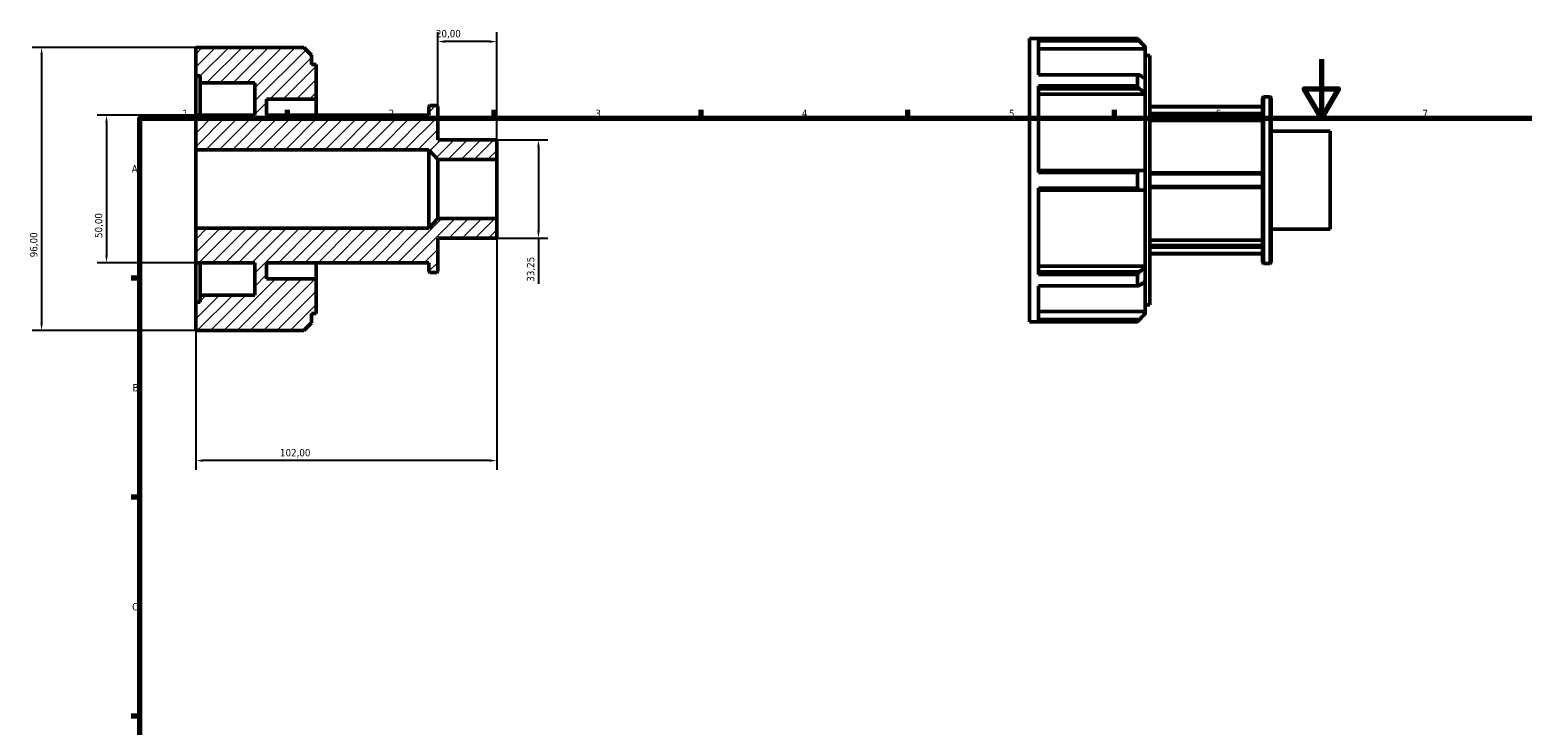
# Model space of a CAD drawing. Header units: millimetres. Extents: x -17 to 931, y -5 to 604.
# Tile 2 of 3: x -17 to 489, y 368 to 604. Entities that reach past the tile are written whole.
import ezdxf

# ---------------------------------------------------------------- set-up
doc = ezdxf.new("R2010")
doc.units = ezdxf.units.MM
for name, color, linetype, lineweight in [('Border (ISO)', 7, 'Continuous', 70), ('Dimension (ISO)', 7, 'Continuous', 25), ('Hatch (ISO)', 7, 'Continuous', 18), ('Visible (ISO)', 7, 'Continuous', 50)]:
    doc.layers.add(name, color=color, linetype=linetype, lineweight=lineweight)
doc.styles.add('Note Text (ISO)', font='tahoma.ttf')
doc.dimstyles.new('Default (ISO)', dxfattribs={"dimtxt": 2.5, "dimasz": 2.5, "dimexe": 3.175, "dimexo": 0, "dimgap": 0.762, "dimtad": 1, "dimrnd": 1e-08, "dimzin": 0, "dimtxsty": 'Note Text (ISO)', "dimcen": 0.09, "dimdle": 10, "dimclrd": 256, "dimclre": 256, "dimclrt": 232, "dimazin": 0, "dimtfac": 1.40208, "dimtmove": 0, "dimatfit": 3, "dimfxl": 1, "dimtolj": 1, "dimtzin": 0, "dimlwd": -1, "dimlwe": -1, "dimarcsym": 0})

# ---------------------------------------------------------------- blocks, each defined once
blk = doc.blocks.new('Borders Default Border')
at = {"layer": 'Border (ISO)'}
for p, q in [((70.08, 574), (70.08, 576.9)), ((140.17, 574), (140.17, 576.9)), ((210.25, 574), (210.25, 576.9)), ((280.33, 574), (280.33, 576.9)), ((350.42, 574), (350.42, 576.9)), ((20, 519.75), (17.1, 519.75)), ((20, 445.5), (17.1, 445.5)), ((20, 371.25), (17.1, 371.25))]:
    blk.add_line(p, q, dxfattribs=at)
at = {"layer": 'Border (ISO)', "flags": 128}
for points in [[(420.5, 594), (420.5, 574), (414.73, 584), (426.27, 584), (420.5, 574)], [(20, 20), (20, 574), (821, 574), (821, 20), (20, 20)]]:
    blk.add_lwpolyline(points, dxfattribs=at)
at = {"layer": 'Border (ISO)', "color": 232, "true_color": 0xca0064, "char_height": 2.5, "attachment_point": 7, "style": 'Note Text (ISO)'}
for s, insert in [('1', (34.48, 574.4)), ('2', (104.37, 574.4)), ('3', (174.43, 574.35)), ('4', (244.42, 574.4)), ('5', (314.64, 574.35)), ('6', (384.66, 574.35)), ('7', (454.77, 574.4)), ('A', (17.29, 555.62)), ('B', (17.59, 481.37)), ('C', (17.43, 407.08))]:
    blk.add_mtext(s, dxfattribs=dict(at, insert=insert))
blk = doc.blocks.new('*D7')
at = {"layer": 'Defpoints', "color": 0, "transparency": 16777216}
for p in [(121, 599.99), (121, 577.93), (141, 559.97)]:
    blk.add_point(p, dxfattribs=at)
at = {"layer": 'Dimension (ISO)', "transparency": 16777216}
for p, q in [((121, 577.93), (121, 603.17)), ((141, 559.97), (141, 603.17)), ((138.5, 599.99), (123.5, 599.99))]:
    blk.add_line(p, q, dxfattribs=at)
for points in [[(123.5, 600.41), (123.5, 599.57), (121, 599.99)], [(138.5, 600.41), (138.5, 599.57), (141, 599.99)]]:
    blk.add_solid(points, dxfattribs=at)
at = {"layer": 'Dimension (ISO)', "color": 232, "true_color": 0xca0064, "transparency": 16777216, "insert": (120.39, 603.93), "char_height": 2.5, "attachment_point": 1, "style": 'Note Text (ISO)'}
blk.add_mtext('\\A1;20,00', dxfattribs=at)
blk = doc.blocks.new('*D8')
at = {"layer": 'Defpoints', "color": 0, "transparency": 16777216}
for p in [(141, 566.62), (141, 533.38), (155.16, 533.38)]:
    blk.add_point(p, dxfattribs=at)
at = {"layer": 'Dimension (ISO)', "transparency": 16777216}
for p, q in [((141, 566.62), (158.34, 566.62)), ((155.16, 564.12), (155.16, 535.88)), ((141, 533.38), (158.34, 533.38)), ((155.16, 533.38), (155.16, 517.82))]:
    blk.add_line(p, q, dxfattribs=at)
for points in [[(154.74, 564.12), (155.58, 564.12), (155.16, 566.62)], [(154.74, 535.88), (155.58, 535.88), (155.16, 533.38)]]:
    blk.add_solid(points, dxfattribs=at)
at = {"layer": 'Dimension (ISO)', "color": 232, "true_color": 0xca0064, "transparency": 16777216, "insert": (151.23, 518.58), "char_height": 2.5, "attachment_point": 1, "rotation": 90, "style": 'Note Text (ISO)'}
blk.add_mtext('\\A1;33,25', dxfattribs=at)
blk = doc.blocks.new('*D9')
at = {"layer": 'Defpoints', "color": 0, "transparency": 16777216}
for p in [(39, 575), (8.75, 525), (39, 525)]:
    blk.add_point(p, dxfattribs=at)
at = {"layer": 'Dimension (ISO)', "transparency": 16777216}
for p, q in [((39, 575), (5.57, 575)), ((8.75, 572.5), (8.75, 527.5)), ((39, 525), (5.57, 525))]:
    blk.add_line(p, q, dxfattribs=at)
for points in [[(8.33, 572.5), (9.16, 572.5), (8.75, 575)], [(8.33, 527.5), (9.16, 527.5), (8.75, 525)]]:
    blk.add_solid(points, dxfattribs=at)
at = {"layer": 'Dimension (ISO)', "color": 232, "true_color": 0xca0064, "transparency": 16777216, "insert": (4.81, 533.4), "char_height": 2.5, "attachment_point": 1, "rotation": 90, "style": 'Note Text (ISO)'}
blk.add_mtext('\\A1;50,00', dxfattribs=at)
blk = doc.blocks.new('*D10')
at = {"layer": 'Defpoints', "color": 0, "transparency": 16777216}
for p in [(39, 598), (-13.26, 502), (39, 502)]:
    blk.add_point(p, dxfattribs=at)
at = {"layer": 'Dimension (ISO)', "transparency": 16777216}
for p, q in [((39, 598), (-16.43, 598)), ((-13.26, 595.5), (-13.26, 504.5)), ((39, 502), (-16.43, 502))]:
    blk.add_line(p, q, dxfattribs=at)
for points in [[(-13.67, 595.5), (-12.84, 595.5), (-13.26, 598)], [(-13.67, 504.5), (-12.84, 504.5), (-13.26, 502)]]:
    blk.add_solid(points, dxfattribs=at)
at = {"layer": 'Dimension (ISO)', "color": 232, "true_color": 0xca0064, "transparency": 16777216, "insert": (-17.19, 526.85), "char_height": 2.5, "attachment_point": 1, "rotation": 90, "style": 'Note Text (ISO)'}
blk.add_mtext('\\A1;96,00', dxfattribs=at)
blk = doc.blocks.new('*D12')
at = {"layer": 'Defpoints', "color": 0, "transparency": 16777216}
for p in [(39, 536.7), (141, 540.03), (39, 457.92)]:
    blk.add_point(p, dxfattribs=at)
at = {"layer": 'Dimension (ISO)', "transparency": 16777216}
for p, q in [((39, 536.7), (39, 454.74)), ((141, 540.03), (141, 454.74)), ((138.5, 457.92), (41.5, 457.92))]:
    blk.add_line(p, q, dxfattribs=at)
for points in [[(41.5, 458.33), (41.5, 457.5), (39, 457.92)], [(138.5, 458.33), (138.5, 457.5), (141, 457.92)]]:
    blk.add_solid(points, dxfattribs=at)
at = {"layer": 'Dimension (ISO)', "color": 232, "true_color": 0xca0064, "transparency": 16777216, "insert": (67.55, 461.85), "char_height": 2.5, "attachment_point": 1, "style": 'Note Text (ISO)'}
blk.add_mtext('\\A1;102,00', dxfattribs=at)

msp = doc.modelspace()

# ---------------------------------------------------------------- hatches: boundary and pattern name
at = {"layer": 'Hatch (ISO)'}
h = msp.add_hatch(dxfattribs=at)
h.set_pattern_fill('ANSI31', color=256, scale=25.4, style=0)
h.set_pattern_definition([(45, (0, 0), (-2.245064, 2.245064), [])])
h.paths.add_polyline_path([(121, 559.975), (141, 559.975), (141, 566.624), (121, 566.624), (121, 577.929), (120.668, 578.262), (118.332, 578.262), (118, 577.929), (118, 575), (63, 575), (63, 580.5), (79.8, 580.5), (79.8, 592.24), (78.27, 592.24), (78.27, 595.34), (75.61, 598), (39, 598), (39, 588.4), (40.53, 588.4), (40.53, 586), (59, 586), (59, 575), (39, 575), (39, 563.3), (118, 563.3)])
h.paths.add_polyline_path([(141, 540.025), (121, 540.025), (118, 536.7), (39, 536.7), (39, 525), (59, 525), (59, 514), (40.53, 514), (40.53, 511.6), (39, 511.6), (39, 502), (75.61, 502), (78.27, 504.66), (78.27, 507.76), (79.8, 507.76), (79.8, 519.5), (63, 519.5), (63, 525), (118, 525), (118, 522.071), (118.332, 521.738), (120.668, 521.738), (121, 522.071), (121, 533.375), (141, 533.375)])

# ---------------------------------------------------------------- linework, layer by layer
at = {"layer": 'Visible (ISO)'}
for p, q in [((75.61, 598), (39, 598)), ((39, 598), (39, 588.4)), ((78.27, 595.34), (75.61, 598)), ((321.531, 504.982), (321.531, 600.982)), ((321.531, 600.982), (358.141, 600.982)), ((324.591, 588.753), (324.591, 600.908)), ((358.141, 600.908), (324.591, 600.908)), ((324.591, 600.202), (358.805, 600.202)), ((360.801, 597.498), (324.591, 597.498)), ((358.141, 600.908), (358.141, 600.982)), ((360.801, 598.322), (358.141, 600.982)), ((360.801, 598.322), (360.801, 598.2)), ((360.801, 598.2), (360.801, 597.498)), ((360.801, 587.307), (360.801, 597.498)), ((78.27, 592.24), (78.27, 595.34)), ((79.8, 592.24), (78.27, 592.24)), ((79.8, 580.5), (79.8, 592.24)), ((360.801, 595.222), (362.331, 595.222)), ((362.331, 510.742), (362.331, 595.222)), ((39, 588.4), (40.53, 588.4)), ((39, 575), (39, 588.4)), ((40.53, 588.4), (40.53, 586)), ((324.591, 588.753), (358.141, 588.753)), ((358.141, 584.989), (358.141, 588.753)), ((360.801, 587.307), (360.801, 582.605)), ((40.53, 586), (59, 586)), ((40.53, 575), (40.53, 586)), ((59, 586), (59, 575)), ((324.591, 555.644), (324.591, 584.989)), ((358.141, 584.989), (324.591, 584.989)), ((324.591, 584.021), (358.805, 584.021)), ((360.801, 582.109), (324.591, 582.109)), ((360.801, 582.605), (360.801, 582.109)), ((360.801, 556.307), (360.801, 582.109)), ((63, 575), (63, 580.5)), ((63, 580.5), (79.8, 580.5)), ((79.8, 575), (79.8, 580.5)), ((118.332, 578.262), (118, 577.929)), ((118, 577.929), (118, 575)), ((120.668, 578.262), (118.332, 578.262)), ((121, 577.929), (120.668, 578.262)), ((121, 566.624), (121, 577.929)), ((362.331, 577.982), (400.531, 577.982)), ((362.331, 577.808), (400.531, 577.808)), ((400.531, 580.911), (400.864, 581.244)), ((400.531, 525.053), (400.531, 580.911)), ((400.864, 581.244), (400.864, 524.721)), ((400.864, 581.244), (403.199, 581.244)), ((403.199, 524.721), (403.199, 581.244)), ((403.531, 580.911), (403.199, 581.244)), ((403.531, 580.911), (403.531, 525.053)), ((59, 575), (39, 575)), ((39, 575), (39, 563.3)), ((118, 575), (63, 575)), ((400.531, 575.639), (362.331, 575.639)), ((362.331, 575.161), (400.531, 575.161)), ((400.531, 573.274), (362.331, 573.274)), ((141, 566.624), (121, 566.624)), ((141, 559.975), (141, 566.624)), ((403.531, 569.607), (423.531, 569.607)), ((423.531, 536.358), (423.531, 569.607)), ((39, 563.3), (118, 563.3)), ((39, 536.7), (39, 563.3)), ((118, 563.3), (121, 559.975)), ((118, 536.7), (118, 563.3)), ((121, 559.975), (141, 559.975)), ((121, 540.025), (121, 559.975)), ((141, 540.025), (141, 559.975)), ((358.805, 556.307), (324.591, 556.307)), ((324.591, 555.644), (358.141, 555.644)), ((358.141, 550.321), (358.141, 555.644)), ((360.801, 556.307), (360.801, 549.657)), ((400.531, 555.482), (362.331, 555.482)), ((362.331, 555.151), (400.531, 555.151)), ((324.591, 520.975), (324.591, 550.321)), ((358.141, 550.321), (324.591, 550.321)), ((324.591, 549.657), (358.805, 549.657)), ((360.801, 523.856), (360.801, 549.657)), ((400.531, 550.814), (362.331, 550.814)), ((362.331, 550.482), (400.531, 550.482)), ((118, 536.7), (39, 536.7)), ((39, 536.7), (39, 525)), ((121, 540.025), (118, 536.7)), ((141, 540.025), (121, 540.025)), ((141, 533.375), (141, 540.025)), ((403.531, 536.358), (423.531, 536.358)), ((121, 522.071), (121, 533.375)), ((121, 533.375), (141, 533.375)), ((362.331, 532.69), (400.531, 532.69)), ((400.531, 530.803), (362.331, 530.803)), ((362.331, 530.325), (400.531, 530.325)), ((400.531, 528.156), (362.331, 528.156)), ((362.331, 527.982), (400.531, 527.982)), ((39, 525), (59, 525)), ((39, 511.6), (39, 525)), ((40.53, 514), (40.53, 525)), ((59, 525), (59, 514)), ((63, 519.5), (63, 525)), ((63, 525), (118, 525)), ((79.8, 519.5), (79.8, 525)), ((118, 525), (118, 522.071)), ((118, 522.071), (118.332, 521.738)), ((118.332, 521.738), (120.668, 521.738)), ((120.668, 521.738), (121, 522.071)), ((324.591, 523.856), (360.801, 523.856)), ((358.805, 521.944), (324.591, 521.944)), ((324.591, 520.975), (358.141, 520.975)), ((358.141, 517.212), (358.141, 520.975)), ((360.801, 523.856), (360.801, 523.359)), ((360.801, 523.359), (360.801, 518.657)), ((400.531, 525.053), (400.864, 524.721)), ((400.864, 524.721), (403.199, 524.721)), ((403.531, 525.053), (403.199, 524.721)), ((79.8, 519.5), (63, 519.5)), ((79.8, 507.76), (79.8, 519.5)), ((324.591, 505.056), (324.591, 517.212)), ((358.141, 517.212), (324.591, 517.212)), ((360.801, 508.466), (360.801, 518.657)), ((40.53, 511.6), (39, 511.6)), ((39, 511.6), (39, 502)), ((59, 514), (40.53, 514)), ((40.53, 514), (40.53, 511.6)), ((78.27, 504.66), (78.27, 507.76)), ((78.27, 507.76), (79.8, 507.76)), ((324.591, 508.466), (360.801, 508.466)), ((360.801, 507.642), (358.141, 504.982)), ((360.801, 510.742), (362.331, 510.742)), ((360.801, 508.466), (360.801, 507.764)), ((360.801, 507.764), (360.801, 507.642)), ((39, 502), (75.61, 502)), ((75.61, 502), (78.27, 504.66)), ((321.531, 504.982), (358.141, 504.982)), ((358.805, 505.763), (324.591, 505.763)), ((324.591, 505.056), (358.141, 505.056)), ((358.141, 504.982), (358.141, 505.056))]:
    msp.add_line(p, q, dxfattribs=at)
for points, weights in [([(358.805, 600.202), (358.478, 600.553), (358.141, 600.908)], [1.00033153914, 1.00021745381, 1]), ([(358.805, 600.202), (359.825, 599.18), (360.801, 598.2)], [1.00586476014, 1.00316211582, 1]), ([(358.141, 588.753), (358.478, 588.738), (358.805, 588.723)], [1, 1.00021745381, 1.00033153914]), ([(360.801, 587.307), (359.825, 588), (358.805, 588.723)], [1, 1.00316211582, 1.00586476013]), ([(358.805, 584.021), (358.478, 584.502), (358.141, 584.989)], [1.00033153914, 1.00021745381, 1]), ([(358.805, 584.021), (359.825, 583.298), (360.801, 582.605)], [1.00586476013, 1.00316211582, 1]), ([(358.141, 555.644), (358.478, 555.978), (358.805, 556.307)], [1, 1.00021745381, 1.00033153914]), ([(360.801, 556.307), (359.825, 556.307), (358.805, 556.307)], [1, 1.00316211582, 1.00586476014]), ([(358.805, 549.657), (358.478, 549.987), (358.141, 550.321)], [1.00033153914, 1.00021745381, 1]), ([(358.805, 549.657), (359.825, 549.657), (360.801, 549.657)], [1.00586476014, 1.00316211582, 1]), ([(358.141, 520.975), (358.478, 521.463), (358.805, 521.944)], [1, 1.00021745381, 1.00033153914]), ([(360.801, 523.359), (359.825, 522.667), (358.805, 521.944)], [1, 1.00316211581, 1.00586476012]), ([(358.805, 517.242), (358.478, 517.227), (358.141, 517.212)], [1.00033153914, 1.00021745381, 1]), ([(358.805, 517.242), (359.825, 517.965), (360.801, 518.657)], [1.00586476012, 1.00316211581, 1]), ([(360.801, 507.764), (359.825, 506.785), (358.805, 505.763)], [1, 1.00316211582, 1.00586476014]), ([(358.141, 505.056), (358.478, 505.412), (358.805, 505.763)], [1, 1.00021745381, 1.00033153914])]:
    msp.add_rational_spline(points, weights, degree=2, dxfattribs=at)

# ---------------------------------------------------------------- block references
msp.add_blockref('Borders Default Border', (0, 0))

# ---------------------------------------------------------------- dimensions: what is measured, and where the dimension line sits
at = {"layer": 'Dimension (ISO)'}
for base, p1, p2, angle, override, picture, middle in [((121, 599.992), (141, 559.975), (121, 577.929), 180, {"dimdec": 2, "dimtp": 0, "dimtm": 0, "dimtdec": 2, "dimtofl": 0, "dimatfit": 1}, '*D7', (124.5, 599.992)), ((-13.256, 502), (39, 598), (39, 502), 90, {"dimdec": 2, "dimtp": 0, "dimtm": 0, "dimtdec": 2, "dimtofl": 0, "dimatfit": 1}, '*D10', (-13.256, 531)), ((8.745, 525), (39, 575), (39, 525), 90, {"dimdec": 2, "dimtp": 0, "dimtm": 0, "dimtdec": 2, "dimtofl": 0, "dimatfit": 1}, '*D9', (8.745, 537.5)), ((155.161, 533.375), (141, 566.624), (141, 533.375), 90, {"dimdec": 2, "dimtp": 0, "dimtm": 0, "dimtdec": 2, "dimtofl": 0, "dimatfit": 2}, '*D8', (155.161, 522.682)), ((39, 457.918), (141, 540.025), (39, 536.7), 180, {"dimdec": 2, "dimtp": 0, "dimtm": 0, "dimtdec": 2, "dimtofl": 0, "dimatfit": 1}, '*D12', (72.5, 457.918))]:
    dim = msp.add_linear_dim(base=base, p1=p1, p2=p2, angle=angle, dimstyle='Default (ISO)', override=override, dxfattribs=at)
    dim.commit()
    dim.dimension.update_dxf_attribs({"geometry": picture, "text_midpoint": middle, "dimtype": 160})

doc.saveas('drawing.dxf')
